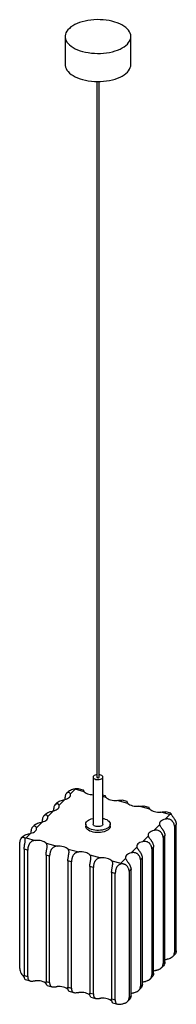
# Paper-space layout '_Trimétrica' of a CAD drawing. Header units: millimetres. Extents: x -531 to -340, y -1046 to 156.
import ezdxf

# ---------------------------------------------------------------- set-up
doc = ezdxf.new("R2010")
doc.units = ezdxf.units.MM

psp = doc.layouts.new('_Trimétrica')

# ---------------------------------------------------------------- linework, layer by layer
at = {"color": 7, "linetype": 'Continuous', "lineweight": 25}
for p, q in [((-475.8, 135.9), (-475.8, 101.6)), ((-395.8, 101.6), (-395.8, 135.9)), ((-437.3, 81), (-437.3, -768.4)), ((-434.3, -768.4), (-434.3, 81)), ((-441.8, -768.4), (-441.8, -825.9)), ((-429.8, -825.9), (-429.8, -768.4)), ((-476, -795.8), (-476, -793)), ((-471.8, -785.9), (-474.3, -788.3)), ((-463.7, -783.3), (-469.4, -789)), ((-452.6, -786.3), (-463.7, -783.3)), ((-453.7, -784.2), (-459.6, -782.6)), ((-427.1, -791.3), (-429.8, -790.6)), ((-485.6, -799.6), (-488.1, -802.1)), ((-476.3, -795.9), (-483.2, -802.8)), ((-399.3, -800.5), (-412.6, -796.9)), ((-400.4, -798.4), (-406.4, -796.8)), ((-372.6, -807.6), (-386, -804)), ((-373.8, -805.5), (-379.7, -803.9)), ((-499.4, -813.3), (-501.8, -815.8)), ((-490.1, -809.6), (-497, -816.5)), ((-489.8, -809.5), (-489.8, -806.7)), ((-348.2, -814.1), (-359.3, -811.1)), ((-354, -819.8), (-348.2, -814.1)), ((-347.1, -812.6), (-353.1, -811)), ((-513.2, -827), (-515.6, -829.5)), ((-503.9, -823.3), (-510.8, -830.2)), ((-503.6, -823.3), (-503.6, -820.4)), ((-450.8, -825.9), (-450.8, -828.4)), ((-420.8, -828.4), (-420.8, -825.9)), ((-367.7, -833.5), (-360.8, -826.7)), ((-340.5, -826.2), (-342.8, -828.5)), ((-342.8, -828.5), (-342.8, -982.8)), ((-340.5, -980.5), (-340.5, -826.2)), ((-526.9, -840.8), (-529.4, -843.2)), ((-517.7, -837.1), (-523.4, -842.8)), ((-517.4, -837), (-517.4, -834.1)), ((-381.5, -847.3), (-374.6, -840.4)), ((-354.3, -839.9), (-356.6, -842.2)), ((-354.3, -994.2), (-354.3, -839.9)), ((-531.1, -1002.1), (-531.1, -847.8)), ((-523.4, -842.8), (-512.3, -845.7)), ((-499, -849.3), (-485.7, -852.8)), ((-368.1, -853.6), (-370.3, -855.9)), ((-368.1, -1007.9), (-368.1, -853.6)), ((-356.6, -842.2), (-356.6, -996.5)), ((-521.3, -857.7), (-525.8, -856.5)), ((-525.8, -856.5), (-525.8, -1010.8)), ((-521.3, -1012), (-521.3, -857.7)), ((-494.7, -864.8), (-499.1, -863.6)), ((-499.1, -863.6), (-499.1, -1017.9)), ((-494.7, -1019.1), (-494.7, -864.8)), ((-472.3, -856.4), (-459, -859.9)), ((-445.7, -863.5), (-432.4, -867)), ((-395.3, -861), (-388.4, -854.1)), ((-370.3, -855.9), (-370.3, -1010.2)), ((-468.1, -871.9), (-472.5, -870.7)), ((-472.5, -870.7), (-472.5, -1025)), ((-468.1, -1026.2), (-468.1, -871.9)), ((-419.1, -870.6), (-408, -873.6)), ((-408, -873.6), (-402.2, -867.8)), ((-381.8, -867.3), (-384.1, -869.6)), ((-384.1, -869.6), (-384.1, -1023.9)), ((-381.8, -1021.6), (-381.8, -867.3)), ((-441.4, -879), (-445.9, -877.8)), ((-445.9, -877.8), (-445.9, -1032.1)), ((-441.4, -1033.3), (-441.4, -879)), ((-414.8, -886.1), (-419.2, -884.9)), ((-419.2, -884.9), (-419.2, -1039.2)), ((-414.8, -1040.4), (-414.8, -886.1)), ((-395.6, -881.1), (-397.9, -883.4)), ((-397.9, -883.4), (-397.9, -1037.6)), ((-395.6, -1035.4), (-395.6, -881.1)), ((-344.7, -987.6), (-342.2, -985.1)), ((-342.8, -982.8), (-340.5, -980.5)), ((-356.6, -996.5), (-354.3, -994.2)), ((-354, -991.2), (-354.3, -991.3)), ((-370.3, -1010.2), (-368.1, -1007.9)), ((-367.7, -1005), (-368.1, -1005)), ((-358.5, -1001.3), (-356, -998.8)), ((-525.8, -1010.8), (-521.3, -1012)), ((-524.5, -1015.7), (-518.6, -1017.3)), ((-499.1, -1017.9), (-494.7, -1019.1)), ((-384.1, -1023.9), (-381.8, -1021.6)), ((-381.5, -1018.7), (-381.8, -1018.8)), ((-372.3, -1015), (-369.8, -1012.5)), ((-497.9, -1022.8), (-492, -1024.4)), ((-472.5, -1025), (-468.1, -1026.2)), ((-471.2, -1029.9), (-465.3, -1031.5)), ((-445.9, -1032.1), (-441.4, -1033.3)), ((-395.3, -1032.4), (-395.6, -1032.5)), ((-386.1, -1028.7), (-383.6, -1026.3)), ((-444.6, -1037), (-438.7, -1038.6)), ((-419.2, -1039.2), (-414.8, -1040.4)), ((-418, -1044.1), (-412, -1045.7)), ((-399.8, -1042.5), (-397.4, -1040)), ((-397.9, -1037.6), (-395.6, -1035.4))]:
    psp.add_line(p, q, dxfattribs=at)
at = {"color": 8, "linetype": 'Continuous', "lineweight": 25}
psp.add_line((-425.9, -793.4), (-429.8, -792.3), dxfattribs=at)
at = {"color": 7, "linetype": 'Continuous', "lineweight": 25, "flags": 128}
for points in [[(-454.5, 117.7), (-451.1, 116.8), (-447.6, 116.2), (-443.9, 115.7), (-440.2, 115.4), (-436.5, 115.3), (-432.7, 115.3), (-429, 115.6), (-425.3, 116), (-421.8, 116.6), (-418.3, 117.3), (-415, 118.3), (-411.9, 119.3), (-409, 120.6), (-406.4, 121.9), (-404, 123.4), (-401.8, 125), (-400, 126.7), (-398.5, 128.5), (-397.3, 130.3), (-396.5, 132.2), (-396, 134.1), (-395.8, 136), (-396, 137.9), (-396.6, 139.9), (-397.5, 141.7), (-398.7, 143.6), (-400.3, 145.3), (-402.1, 147), (-404.3, 148.6), (-406.7, 150), (-409.4, 151.4), (-412.4, 152.6), (-415.5, 153.6), (-418.8, 154.5), (-422.3, 155.3), (-425.9, 155.8), (-429.5, 156.2), (-433.3, 156.4), (-437, 156.5), (-440.8, 156.3), (-444.5, 156), (-448.1, 155.5), (-451.6, 154.8), (-455, 154), (-458.2, 153), (-461.2, 151.8), (-464, 150.5), (-466.5, 149.1), (-468.8, 147.6), (-470.7, 145.9), (-472.4, 144.2), (-473.8, 142.4), (-474.8, 140.5), (-475.5, 138.6), (-475.8, 136.7), (-475.8, 134.8), (-475.4, 132.8), (-474.7, 131), (-473.6, 129.1), (-472.2, 127.3), (-470.5, 125.6), (-468.5, 124), (-466.1, 122.4), (-463.6, 121), (-460.7, 119.8), (-457.7, 118.6), (-454.5, 117.7)], [(-475.8, 101.6), (-475.8, 100.5), (-475.4, 98.6), (-474.7, 96.7), (-473.6, 94.8), (-472.2, 93), (-470.5, 91.3), (-468.5, 89.7), (-466.1, 88.2), (-463.6, 86.8), (-460.7, 85.5), (-457.7, 84.3), (-454.5, 83.4)], [(-454.5, 83.4), (-451.1, 82.5), (-447.6, 81.9), (-443.9, 81.4), (-440.2, 81.1), (-436.5, 81), (-432.7, 81), (-429, 81.3), (-425.3, 81.7), (-421.8, 82.3), (-418.3, 83.1), (-415, 84), (-411.9, 85.1), (-409, 86.3), (-406.4, 87.6), (-404, 89.1), (-401.8, 90.7), (-400, 92.4), (-398.5, 94.2), (-397.3, 96), (-396.5, 97.9), (-396, 99.8), (-395.8, 101.6)], [(-437.3, -765.4), (-438.1, -765.6), (-439.4, -766), (-440.5, -766.5), (-441.3, -767.2), (-441.7, -767.9), (-441.8, -768.7), (-441.5, -769.4), (-440.8, -770.1), (-439.8, -770.7), (-438.6, -771.2)], [(-438.6, -771.2), (-437.2, -771.4), (-435.7, -771.5), (-434.2, -771.4), (-432.8, -771.1), (-431.6, -770.7), (-430.7, -770), (-430.1, -769.3), (-429.8, -768.6), (-429.9, -767.8), (-430.4, -767.1), (-431.3, -766.4), (-432.4, -765.9), (-433.7, -765.5), (-434.3, -765.4)], [(-436.5, -769.1), (-436, -769.2), (-435.4, -769.2), (-434.9, -769), (-434.5, -768.8), (-434.3, -768.5), (-434.3, -768.4)], [(-476.3, -795.9), (-474.6, -795.4), (-473, -794.7), (-471.7, -793.9), (-470.6, -793.1), (-469.9, -792.1), (-469.4, -791.1), (-469.2, -790.1), (-469.4, -789)], [(-452.6, -786.3), (-451.6, -787.2), (-450.3, -788), (-448.8, -788.7), (-447.1, -789.2), (-445.2, -789.6), (-443.3, -789.8), (-441.8, -789.9)], [(-425.9, -793.4), (-424.9, -794.3), (-423.6, -795.1), (-422.1, -795.8), (-420.4, -796.3), (-418.6, -796.7), (-416.6, -796.9), (-414.6, -797), (-412.6, -796.9)], [(-490.1, -809.6), (-488.4, -809.1), (-486.8, -808.4), (-485.5, -807.7), (-484.4, -806.8), (-483.7, -805.8), (-483.2, -804.8), (-483, -803.8), (-483.2, -802.8)], [(-399.3, -800.5), (-398.3, -801.4), (-397, -802.2), (-395.5, -802.9), (-393.8, -803.4), (-391.9, -803.8), (-390, -804), (-388, -804.1), (-386, -804)], [(-503.9, -823.3), (-502.1, -822.8), (-500.6, -822.2), (-499.3, -821.4), (-498.2, -820.5), (-497.4, -819.6), (-497, -818.5), (-496.8, -817.5), (-497, -816.5)], [(-372.6, -807.6), (-371.6, -808.5), (-370.3, -809.3), (-368.8, -810), (-367.1, -810.5), (-365.3, -810.9), (-363.3, -811.1), (-361.3, -811.2), (-359.3, -811.1)], [(-429.8, -818.8), (-428.8, -819), (-426.9, -819.7), (-425.1, -820.4), (-423.7, -821.3), (-422.5, -822.4), (-421.6, -823.4), (-421, -824.6), (-420.8, -825.8), (-421, -827), (-421.5, -828.1), (-422.3, -829.2), (-423.4, -830.2), (-424.9, -831.2), (-426.6, -832), (-428.5, -832.6), (-430.6, -833.1), (-432.8, -833.4), (-435, -833.6), (-437.3, -833.6), (-439.6, -833.3), (-441.8, -833), (-443.8, -832.4), (-445.7, -831.7), (-447.3, -830.9), (-448.6, -829.9), (-449.7, -828.8), (-450.4, -827.7), (-450.8, -826.6), (-450.8, -825.4), (-450.5, -824.2), (-449.8, -823.1), (-448.8, -822), (-447.5, -821), (-445.9, -820.2), (-444.1, -819.4), (-442.1, -818.9), (-441.8, -818.8)], [(-420.8, -828.4), (-421, -829.5), (-421.5, -830.7), (-422.3, -831.8), (-423.4, -832.8), (-424.9, -833.7), (-426.6, -834.5), (-428.5, -835.2), (-430.6, -835.7), (-432.8, -836), (-435, -836.2), (-437.3, -836.1), (-439.6, -835.9), (-441.8, -835.5), (-443.8, -835), (-445.7, -834.3), (-447.3, -833.4), (-448.6, -832.5), (-449.7, -831.4), (-450.4, -830.3), (-450.8, -829.1), (-450.8, -828.4)], [(-429.8, -825.9), (-429.9, -826.4), (-430.3, -827.1), (-431.1, -827.8), (-432.2, -828.3), (-433.5, -828.7), (-435, -828.9), (-436.5, -828.9), (-437.9, -828.8), (-439.3, -828.4), (-440.4, -827.9), (-441.2, -827.2), (-441.7, -826.5), (-441.8, -825.9)], [(-354, -819.8), (-355.7, -820.3), (-357.2, -821), (-358.6, -821.8), (-359.6, -822.6), (-360.4, -823.6), (-360.9, -824.6), (-361, -825.6), (-360.8, -826.7)], [(-517.7, -837.1), (-515.9, -836.5), (-514.4, -835.9), (-513.1, -835.1), (-512, -834.2), (-511.2, -833.3), (-510.8, -832.3), (-510.6, -831.2), (-510.8, -830.2)], [(-367.7, -833.5), (-369.5, -834.1), (-371, -834.7), (-372.3, -835.5), (-373.4, -836.4), (-374.2, -837.3), (-374.7, -838.3), (-374.8, -839.4), (-374.6, -840.4)], [(-499, -849.3), (-500, -848.4), (-501.3, -847.6), (-502.8, -846.9), (-504.5, -846.4), (-506.4, -846), (-508.3, -845.7), (-510.3, -845.7), (-512.3, -845.7)], [(-472.3, -856.4), (-473.4, -855.5), (-474.6, -854.7), (-476.2, -854), (-477.9, -853.5), (-479.7, -853.1), (-481.7, -852.8), (-483.7, -852.8), (-485.7, -852.8)], [(-381.5, -847.3), (-383.3, -847.8), (-384.8, -848.4), (-386.1, -849.2), (-387.2, -850.1), (-388, -851), (-388.4, -852.1), (-388.6, -853.1), (-388.4, -854.1)], [(-445.7, -863.5), (-446.7, -862.6), (-448, -861.8), (-449.5, -861.1), (-451.2, -860.6), (-453.1, -860.2), (-455, -859.9), (-457, -859.9), (-459, -859.9)], [(-395.3, -861), (-397, -861.5), (-398.6, -862.2), (-399.9, -862.9), (-401, -863.8), (-401.8, -864.8), (-402.2, -865.8), (-402.4, -866.8), (-402.2, -867.8)], [(-419.1, -870.6), (-420.1, -869.7), (-421.3, -868.9), (-422.9, -868.2), (-424.6, -867.7), (-426.4, -867.3), (-428.4, -867), (-430.4, -867), (-432.4, -867)], [(-499, -1020.7), (-500, -1019.8), (-501.3, -1019), (-502.8, -1018.4), (-504.5, -1017.8), (-506.4, -1017.4), (-508.3, -1017.2), (-510.3, -1017.1), (-512.3, -1017.2)], [(-472.3, -1027.8), (-473.4, -1026.9), (-474.6, -1026.1), (-476.2, -1025.5), (-477.9, -1024.9), (-479.7, -1024.5), (-481.7, -1024.3), (-483.7, -1024.2), (-485.7, -1024.3)], [(-445.7, -1034.9), (-446.7, -1034), (-448, -1033.2), (-449.5, -1032.6), (-451.2, -1032), (-453.1, -1031.6), (-455, -1031.4), (-457, -1031.3), (-459, -1031.4)], [(-419.1, -1042), (-420.1, -1041.1), (-421.3, -1040.3), (-422.9, -1039.7), (-424.6, -1039.1), (-426.4, -1038.7), (-428.4, -1038.5), (-430.4, -1038.4), (-432.4, -1038.5)]]:
    psp.add_lwpolyline(points, dxfattribs=at)
at = {"color": 7, "linetype": 'Continuous', "lineweight": 25}
for centre, radius, start, end in [((-436.5, -768.2), 0.884, 192.9662, 266.0309), ((-474.3, -789.9), 12.5, 31.5831, 35.6929), ((-344.7, -835.4), 21.6, 95.1289, 99.3181), ((-519.8, -864.9), 22.4, 99.311, 103.4024), ((-422.5, -882.5), 17.1, 28.2758, 31.6122)]:
    psp.add_arc(centre, radius, start, end, dxfattribs=at)
for points, knots in [([(-469.4, -789), (-469.5, -788.7), (-469.7, -788.3), (-470.1, -787.9), (-470.2, -787.8), (-470.5, -787.6), (-470.7, -787.5), (-471.2, -787.2), (-471.5, -787.2), (-472.1, -787.2), (-472.3, -787.2), (-472.7, -787.3), (-472.9, -787.4), (-473.3, -787.6), (-473.5, -787.7), (-473.9, -788), (-474.1, -788.2), (-474.5, -788.5), (-474.6, -788.7), (-474.9, -789.1), (-475.1, -789.4), (-475.5, -790.1), (-475.7, -790.6), (-475.9, -791.5), (-475.9, -791.7), (-476, -792.3), (-476, -792.6), (-476, -793)], [0, 0, 0, 0, 0.125, 0.125, 0.1875, 0.1875, 0.25, 0.25, 0.375, 0.375, 0.4375, 0.4375, 0.5, 0.5, 0.5625, 0.5625, 0.625, 0.625, 0.6875, 0.6875, 0.75, 0.75, 0.875, 0.875, 0.9375, 0.9375, 1, 1, 1, 1]), ([(-471.8, -785.9), (-471.7, -785.8), (-471.2, -785.1), (-469.4, -784.2), (-466.8, -783.2), (-465, -782.8), (-464.2, -782.6)], [0, 0, 0, 0, 0.019701, 0.385599, 0.716976, 1, 1, 1, 1]), ([(-464.2, -782.6), (-463.6, -782.5), (-462.5, -782.4), (-461.1, -782.4), (-460.1, -782.4), (-459.7, -782.6), (-459.6, -782.7)], [0, 0, 0, 0, 0.330736, 0.624247, 0.929113, 1, 1, 1, 1]), ([(-453.7, -784.4), (-453.8, -784.4), (-453.8, -784.6), (-453.3, -785.4), (-452.8, -786.1), (-452.6, -786.3)], [0, 0, 0, 0, 0.256878, 0.750341, 1, 1, 1, 1]), ([(-452.7, -786.3), (-452.9, -785.7), (-453.3, -784.5), (-453.6, -784.3), (-453.7, -784.2)], [0, 0, 0, 0, 0.487945, 1, 1, 1, 1]), ([(-426.1, -793.4), (-426.3, -792.8), (-426.6, -791.6), (-426.9, -791.4), (-427.1, -791.3)], [0, 0, 0, 0, 0.487945, 1, 1, 1, 1]), ([(-427.1, -791.5), (-427.1, -791.5), (-427.2, -791.7), (-426.7, -792.5), (-426.1, -793.2), (-425.9, -793.4)], [0, 0, 0, 0, 0.256878, 0.750341, 1, 1, 1, 1]), ([(-483.2, -802.8), (-483.3, -802.4), (-483.5, -802.1), (-483.9, -801.6), (-484, -801.5), (-484.3, -801.3), (-484.4, -801.2), (-484.9, -801), (-485.3, -800.9), (-485.9, -800.9), (-486.1, -801), (-486.5, -801.1), (-486.7, -801.1), (-487.1, -801.3), (-487.3, -801.4), (-487.7, -801.7), (-487.9, -801.9), (-488.2, -802.2), (-488.4, -802.4), (-488.7, -802.9), (-488.9, -803.1), (-489.2, -803.8), (-489.4, -804.3), (-489.6, -805.2), (-489.7, -805.5), (-489.8, -806.1), (-489.8, -806.4), (-489.8, -806.7)], [0, 0, 0, 0, 0.125, 0.125, 0.1875, 0.1875, 0.25, 0.25, 0.375, 0.375, 0.4375, 0.4375, 0.5, 0.5, 0.5625, 0.5625, 0.625, 0.625, 0.6875, 0.6875, 0.75, 0.75, 0.875, 0.875, 0.9375, 0.9375, 1, 1, 1, 1]), ([(-485.6, -799.6), (-485.5, -799.6), (-485, -798.8), (-483.2, -797.9), (-480.4, -796.9), (-478.1, -796.3), (-476.7, -796), (-476.3, -795.9)], [0, 0, 0, 0, 0.016425, 0.321491, 0.597775, 0.864869, 1, 1, 1, 1]), ([(-412.6, -796.9), (-411.5, -796.8), (-409.4, -796.6), (-407.3, -796.5), (-406.5, -796.8), (-406.4, -796.9)], [0, 0, 0, 0, 0.4478075, 0.8982433, 1, 1, 1, 1]), ([(-400.4, -798.6), (-400.5, -798.6), (-400.5, -798.8), (-400, -799.6), (-399.5, -800.3), (-399.3, -800.5)], [0, 0, 0, 0, 0.256878, 0.750341, 1, 1, 1, 1]), ([(-399.4, -800.5), (-399.6, -799.9), (-400, -798.7), (-400.3, -798.5), (-400.4, -798.4)], [0, 0, 0, 0, 0.487945, 1, 1, 1, 1]), ([(-386, -804), (-384.9, -803.9), (-382.8, -803.7), (-380.6, -803.6), (-379.9, -803.9), (-379.7, -804)], [0, 0, 0, 0, 0.447808, 0.898243, 1, 1, 1, 1]), ([(-372.8, -807.6), (-373, -807), (-373.3, -805.8), (-373.6, -805.6), (-373.8, -805.5)], [0, 0, 0, 0, 0.487945, 1, 1, 1, 1]), ([(-497, -816.5), (-497.1, -816.1), (-497.3, -815.8), (-497.6, -815.4), (-497.8, -815.2), (-498.1, -815), (-498.2, -814.9), (-498.7, -814.7), (-499.1, -814.6), (-499.7, -814.6), (-499.9, -814.7), (-500.3, -814.8), (-500.5, -814.9), (-500.9, -815.1), (-501.1, -815.2), (-501.5, -815.5), (-501.7, -815.6), (-502, -816), (-502.2, -816.2), (-502.5, -816.6), (-502.6, -816.8), (-503, -817.5), (-503.2, -818.1), (-503.4, -818.9), (-503.5, -819.2), (-503.6, -819.8), (-503.6, -820.1), (-503.6, -820.4)], [0, 0, 0, 0, 0.125, 0.125, 0.1875, 0.1875, 0.25, 0.25, 0.375, 0.375, 0.4375, 0.4375, 0.5, 0.5, 0.5625, 0.5625, 0.625, 0.625, 0.6875, 0.6875, 0.75, 0.75, 0.875, 0.875, 0.9375, 0.9375, 1, 1, 1, 1]), ([(-499.3, -813.3), (-499.3, -813.3), (-498.8, -812.5), (-497, -811.6), (-494.2, -810.6), (-491.8, -810), (-490.5, -809.7), (-490.1, -809.6)], [0, 0, 0, 0, 0.0164252, 0.3214911, 0.5977755, 0.864869, 1, 1, 1, 1]), ([(-373.8, -805.7), (-373.8, -805.7), (-373.9, -805.9), (-373.4, -806.7), (-372.8, -807.4), (-372.6, -807.6)], [0, 0, 0, 0, 0.2568776, 0.7503413, 1, 1, 1, 1]), ([(-359.3, -811.1), (-358.3, -811), (-356.1, -810.8), (-354, -810.7), (-353.2, -811), (-353.1, -811.1)], [0, 0, 0, 0, 0.447808, 0.898243, 1, 1, 1, 1]), ([(-347.2, -812.8), (-347.2, -812.8), (-347.2, -813), (-346.9, -813.5), (-346.6, -813.9)], [0, 0, 0, 0, 0.37076, 1, 1, 1, 1]), ([(-346.2, -814.7), (-346.3, -814.1), (-346.7, -812.9), (-347, -812.7), (-347.1, -812.6)], [0, 0, 0, 0, 0.473946, 1, 1, 1, 1]), ([(-346.6, -813.9), (-346.5, -814.3), (-346.2, -814.6), (-345.6, -815.5), (-345.3, -815.9), (-344.8, -816.6), (-344.7, -816.8), (-344.3, -817.3), (-344.1, -817.5), (-343.6, -818.3), (-343.2, -818.8), (-342.7, -819.6), (-342.5, -819.9), (-342.2, -820.5), (-342, -820.8), (-341.7, -821.3), (-341.6, -821.6), (-341.3, -822.2), (-341.2, -822.5), (-340.9, -823.3), (-340.8, -823.9), (-340.6, -824.8), (-340.5, -825), (-340.5, -825.6), (-340.5, -825.9), (-340.5, -826.2)], [0, 0, 0, 0, 0.125, 0.125, 0.25, 0.25, 0.3125, 0.3125, 0.375, 0.375, 0.5, 0.5, 0.5625, 0.5625, 0.625, 0.625, 0.6875, 0.6875, 0.75, 0.75, 0.875, 0.875, 0.9375, 0.9375, 1, 1, 1, 1]), ([(-510.8, -830.2), (-510.9, -829.8), (-511.1, -829.5), (-511.4, -829.1), (-511.6, -829), (-511.9, -828.7), (-512, -828.6), (-512.5, -828.4), (-512.9, -828.3), (-513.5, -828.4), (-513.7, -828.4), (-514.1, -828.5), (-514.3, -828.6), (-514.7, -828.8), (-514.9, -828.9), (-515.3, -829.2), (-515.5, -829.3), (-515.8, -829.7), (-516, -829.9), (-516.3, -830.3), (-516.4, -830.5), (-516.8, -831.3), (-517, -831.8), (-517.2, -832.6), (-517.3, -832.9), (-517.3, -833.5), (-517.4, -833.8), (-517.4, -834.1)], [0, 0, 0, 0, 0.125, 0.125, 0.1875, 0.1875, 0.25, 0.25, 0.375, 0.375, 0.4375, 0.4375, 0.5, 0.5, 0.5625, 0.5625, 0.625, 0.625, 0.6875, 0.6875, 0.75, 0.75, 0.875, 0.875, 0.9375, 0.9375, 1, 1, 1, 1]), ([(-513.1, -827.1), (-513.1, -827), (-512.6, -826.3), (-510.8, -825.3), (-508, -824.3), (-505.6, -823.8), (-504.3, -823.5), (-503.9, -823.3)], [0, 0, 0, 0, 0.016425, 0.321491, 0.597775, 0.864869, 1, 1, 1, 1]), ([(-360.8, -826.7), (-360.7, -827), (-360.5, -827.4), (-360.2, -828), (-360.1, -828.2), (-359.8, -828.7), (-359.6, -828.9), (-359.1, -829.6), (-358.7, -830.1), (-358.1, -830.9), (-357.9, -831.2), (-357.5, -831.8), (-357.3, -832.1), (-356.9, -832.6), (-356.7, -832.9), (-356.3, -833.6), (-356.2, -833.9), (-355.8, -834.5), (-355.6, -834.8), (-355.3, -835.4), (-355.2, -835.8), (-354.8, -836.7), (-354.6, -837.4), (-354.4, -838.3), (-354.4, -838.6), (-354.3, -839.3), (-354.3, -839.6), (-354.3, -839.9)], [0, 0, 0, 0, 0.125, 0.125, 0.1875, 0.1875, 0.25, 0.25, 0.375, 0.375, 0.4375, 0.4375, 0.5, 0.5, 0.5625, 0.5625, 0.625, 0.625, 0.6875, 0.6875, 0.75, 0.75, 0.875, 0.875, 0.9375, 0.9375, 1, 1, 1, 1]), ([(-342.8, -828.5), (-342.8, -827.8), (-342.8, -827.2), (-343, -826.3), (-343.1, -825.9), (-343.3, -825.3), (-343.5, -825), (-343.9, -824.1), (-344.2, -823.5), (-344.8, -822.6), (-345.1, -822.4), (-345.5, -821.8), (-345.8, -821.6), (-346.3, -821.2), (-346.6, -821), (-347.2, -820.6), (-347.5, -820.4), (-348.5, -820), (-349.2, -819.8), (-350.6, -819.5), (-351.2, -819.5), (-352.3, -819.5), (-352.6, -819.6), (-353.3, -819.7), (-353.6, -819.7), (-354, -819.8)], [0, 0, 0, 0, 0.125, 0.125, 0.1875, 0.1875, 0.25, 0.25, 0.375, 0.375, 0.4375, 0.4375, 0.5, 0.5, 0.5625, 0.5625, 0.625, 0.625, 0.75, 0.75, 0.875, 0.875, 0.9375, 0.9375, 1, 1, 1, 1]), ([(-526.9, -840.8), (-526.9, -840.7), (-526.4, -840), (-524.6, -839.1), (-521.8, -838), (-519.4, -837.5), (-518.1, -837.2), (-517.7, -837.1)], [0, 0, 0, 0, 0.016425, 0.321491, 0.597775, 0.864869, 1, 1, 1, 1]), ([(-374.6, -840.4), (-374.5, -840.8), (-374.3, -841.1), (-374, -841.8), (-373.9, -842), (-373.6, -842.4), (-373.4, -842.6), (-372.9, -843.3), (-372.5, -843.8), (-371.9, -844.7), (-371.7, -844.9), (-371.3, -845.5), (-371.1, -845.8), (-370.7, -846.4), (-370.5, -846.7), (-370.1, -847.3), (-369.9, -847.6), (-369.6, -848.2), (-369.4, -848.5), (-369.1, -849.2), (-369, -849.5), (-368.6, -850.4), (-368.4, -851.1), (-368.2, -852), (-368.1, -852.4), (-368.1, -853), (-368.1, -853.3), (-368.1, -853.6)], [0, 0, 0, 0, 0.125, 0.125, 0.1875, 0.1875, 0.25, 0.25, 0.375, 0.375, 0.4375, 0.4375, 0.5, 0.5, 0.5625, 0.5625, 0.625, 0.625, 0.6875, 0.6875, 0.75, 0.75, 0.875, 0.875, 0.9375, 0.9375, 1, 1, 1, 1]), ([(-356.6, -842.2), (-356.6, -841.6), (-356.6, -840.9), (-356.8, -840), (-356.9, -839.7), (-357.1, -839), (-357.3, -838.7), (-357.7, -837.8), (-358, -837.2), (-358.6, -836.3), (-358.9, -836.1), (-359.3, -835.6), (-359.6, -835.3), (-360.1, -834.9), (-360.4, -834.7), (-361, -834.3), (-361.3, -834.1), (-362.3, -833.7), (-362.9, -833.5), (-364.3, -833.2), (-365, -833.2), (-366.1, -833.2), (-366.4, -833.3), (-367.1, -833.4), (-367.4, -833.5), (-367.7, -833.5)], [0, 0, 0, 0, 0.125, 0.125, 0.1875, 0.1875, 0.25, 0.25, 0.375, 0.375, 0.4375, 0.4375, 0.5, 0.5, 0.5625, 0.5625, 0.625, 0.625, 0.75, 0.75, 0.875, 0.875, 0.9375, 0.9375, 1, 1, 1, 1]), ([(-525, -843.1), (-525.2, -842.8), (-525.4, -842.6), (-526, -842.3), (-526.3, -842.1), (-526.8, -842.1), (-527, -842.1), (-527.3, -842.1), (-527.5, -842.1), (-528.1, -842.3), (-528.4, -842.4), (-528.9, -842.8), (-529.1, -842.9), (-529.4, -843.2), (-529.6, -843.4), (-529.9, -843.8), (-530, -844), (-530.3, -844.4), (-530.4, -844.6), (-530.7, -845.2), (-530.9, -845.7), (-531, -846.5), (-531.1, -846.8), (-531.1, -847.3), (-531.1, -847.6), (-531.1, -847.8)], [0, 0, 0, 0, 0.125, 0.125, 0.25, 0.25, 0.3125, 0.3125, 0.375, 0.375, 0.5, 0.5, 0.5625, 0.5625, 0.625, 0.625, 0.6875, 0.6875, 0.75, 0.75, 0.875, 0.875, 0.9375, 0.9375, 1, 1, 1, 1]), ([(-525.8, -856.5), (-525.8, -856), (-525.8, -855.4), (-525.7, -854.5), (-525.6, -854.2), (-525.6, -853.6), (-525.5, -853.3), (-525.4, -852.3), (-525.3, -851.7), (-525, -850.4), (-524.9, -849.8), (-524.7, -848.6), (-524.6, -848), (-524.5, -847.1), (-524.4, -846.8), (-524.4, -846.3), (-524.4, -846), (-524.4, -845.5), (-524.4, -845.2), (-524.5, -844.8), (-524.5, -844.5), (-524.6, -843.9), (-524.8, -843.5), (-525, -843.1)], [0, 0, 0, 0, 0.125, 0.125, 0.1875, 0.1875, 0.25, 0.25, 0.375, 0.375, 0.5, 0.5, 0.625, 0.625, 0.6875, 0.6875, 0.75, 0.75, 0.8125, 0.8125, 0.875, 0.875, 1, 1, 1, 1]), ([(-512.3, -845.7), (-513, -845.8), (-513.7, -845.9), (-514.7, -846.2), (-515.1, -846.3), (-515.7, -846.6), (-516, -846.7), (-516.9, -847.2), (-517.5, -847.6), (-518.2, -848.4), (-518.5, -848.6), (-518.9, -849.2), (-519.1, -849.4), (-519.5, -850), (-519.7, -850.3), (-520, -851), (-520.1, -851.3), (-520.4, -852), (-520.5, -852.3), (-520.7, -853), (-520.8, -853.4), (-521.1, -854.4), (-521.2, -855.1), (-521.3, -856.1), (-521.3, -856.4), (-521.3, -857.1), (-521.3, -857.4), (-521.3, -857.7)], [0, 0, 0, 0, 0.125, 0.125, 0.1875, 0.1875, 0.25, 0.25, 0.375, 0.375, 0.4375, 0.4375, 0.5, 0.5, 0.5625, 0.5625, 0.625, 0.625, 0.6875, 0.6875, 0.75, 0.75, 0.875, 0.875, 0.9375, 0.9375, 1, 1, 1, 1]), ([(-499.1, -863.6), (-499.1, -863), (-499.1, -862.4), (-499, -861.4), (-499, -861), (-498.9, -860.3), (-498.8, -860), (-498.6, -858.9), (-498.5, -858.2), (-498.3, -857.2), (-498.2, -856.8), (-498.1, -856.1), (-498, -855.8), (-497.9, -855.1), (-497.9, -854.8), (-497.8, -854.1), (-497.8, -853.8), (-497.7, -852.9), (-497.7, -852.4), (-497.9, -851.3), (-498, -850.8), (-498.3, -850.2), (-498.4, -850), (-498.7, -849.6), (-498.8, -849.5), (-499, -849.3)], [0, 0, 0, 0, 0.125, 0.125, 0.1875, 0.1875, 0.25, 0.25, 0.375, 0.375, 0.4375, 0.4375, 0.5, 0.5, 0.5625, 0.5625, 0.625, 0.625, 0.75, 0.75, 0.875, 0.875, 0.9375, 0.9375, 1, 1, 1, 1]), ([(-485.7, -852.8), (-486.4, -852.9), (-487.1, -853), (-488.1, -853.3), (-488.4, -853.4), (-489.1, -853.7), (-489.4, -853.8), (-490.3, -854.3), (-490.8, -854.7), (-491.6, -855.5), (-491.8, -855.7), (-492.3, -856.3), (-492.5, -856.5), (-492.9, -857.1), (-493, -857.4), (-493.4, -858.1), (-493.5, -858.4), (-493.8, -859.1), (-493.9, -859.4), (-494.1, -860.1), (-494.2, -860.5), (-494.4, -861.5), (-494.5, -862.2), (-494.6, -863.2), (-494.7, -863.5), (-494.7, -864.2), (-494.7, -864.5), (-494.7, -864.8)], [0, 0, 0, 0, 0.125, 0.125, 0.1875, 0.1875, 0.25, 0.25, 0.375, 0.375, 0.4375, 0.4375, 0.5, 0.5, 0.5625, 0.5625, 0.625, 0.625, 0.6875, 0.6875, 0.75, 0.75, 0.875, 0.875, 0.9375, 0.9375, 1, 1, 1, 1]), ([(-370.3, -855.9), (-370.3, -855.3), (-370.4, -854.7), (-370.6, -853.7), (-370.7, -853.4), (-370.9, -852.8), (-371, -852.4), (-371.5, -851.5), (-371.8, -850.9), (-372.4, -850.1), (-372.6, -849.8), (-373.1, -849.3), (-373.4, -849.1), (-373.9, -848.6), (-374.2, -848.4), (-374.8, -848), (-375.1, -847.8), (-376.1, -847.4), (-376.7, -847.2), (-378.1, -846.9), (-378.8, -846.9), (-379.9, -847), (-380.2, -847), (-380.9, -847.1), (-381.2, -847.2), (-381.5, -847.3)], [0, 0, 0, 0, 0.125, 0.125, 0.1875, 0.1875, 0.25, 0.25, 0.375, 0.375, 0.4375, 0.4375, 0.5, 0.5, 0.5625, 0.5625, 0.625, 0.625, 0.75, 0.75, 0.875, 0.875, 0.9375, 0.9375, 1, 1, 1, 1]), ([(-472.5, -870.7), (-472.5, -870.1), (-472.5, -869.5), (-472.4, -868.5), (-472.3, -868.1), (-472.2, -867.4), (-472.2, -867.1), (-472, -866), (-471.9, -865.3), (-471.7, -864.3), (-471.6, -863.9), (-471.5, -863.2), (-471.4, -862.9), (-471.3, -862.2), (-471.2, -861.9), (-471.2, -861.2), (-471.1, -860.9), (-471.1, -860), (-471.1, -859.5), (-471.2, -858.4), (-471.4, -857.9), (-471.7, -857.3), (-471.8, -857.1), (-472, -856.7), (-472.2, -856.6), (-472.3, -856.4)], [0, 0, 0, 0, 0.125, 0.125, 0.1875, 0.1875, 0.25, 0.25, 0.375, 0.375, 0.4375, 0.4375, 0.5, 0.5, 0.5625, 0.5625, 0.625, 0.625, 0.75, 0.75, 0.875, 0.875, 0.9375, 0.9375, 1, 1, 1, 1]), ([(-459, -859.9), (-459.7, -860), (-460.4, -860.1), (-461.4, -860.4), (-461.8, -860.5), (-462.4, -860.8), (-462.7, -860.9), (-463.6, -861.4), (-464.2, -861.8), (-464.9, -862.6), (-465.2, -862.8), (-465.6, -863.4), (-465.8, -863.6), (-466.2, -864.2), (-466.4, -864.6), (-466.7, -865.2), (-466.9, -865.5), (-467.1, -866.2), (-467.2, -866.5), (-467.4, -867.2), (-467.5, -867.6), (-467.8, -868.6), (-467.9, -869.3), (-468, -870.3), (-468, -870.6), (-468, -871.3), (-468.1, -871.6), (-468.1, -871.9)], [0, 0, 0, 0, 0.125, 0.125, 0.1875, 0.1875, 0.25, 0.25, 0.375, 0.375, 0.4375, 0.4375, 0.5, 0.5, 0.5625, 0.5625, 0.625, 0.625, 0.6875, 0.6875, 0.75, 0.75, 0.875, 0.875, 0.9375, 0.9375, 1, 1, 1, 1]), ([(-445.9, -877.8), (-445.9, -877.2), (-445.8, -876.6), (-445.7, -875.6), (-445.7, -875.2), (-445.6, -874.5), (-445.5, -874.2), (-445.3, -873.1), (-445.2, -872.4), (-445, -871.4), (-444.9, -871), (-444.8, -870.3), (-444.8, -870), (-444.6, -869.3), (-444.6, -869), (-444.5, -868.3), (-444.5, -868), (-444.4, -867.1), (-444.5, -866.6), (-444.6, -865.5), (-444.7, -865), (-445, -864.4), (-445.1, -864.2), (-445.4, -863.8), (-445.5, -863.7), (-445.7, -863.5)], [0, 0, 0, 0, 0.125, 0.125, 0.1875, 0.1875, 0.25, 0.25, 0.375, 0.375, 0.4375, 0.4375, 0.5, 0.5, 0.5625, 0.5625, 0.625, 0.625, 0.75, 0.75, 0.875, 0.875, 0.9375, 0.9375, 1, 1, 1, 1]), ([(-384.1, -869.6), (-384.1, -869), (-384.2, -868.4), (-384.4, -867.4), (-384.5, -867.1), (-384.7, -866.5), (-384.8, -866.2), (-385.2, -865.2), (-385.6, -864.6), (-386.2, -863.8), (-386.4, -863.5), (-386.9, -863), (-387.2, -862.8), (-387.7, -862.3), (-388, -862.1), (-388.6, -861.7), (-388.9, -861.6), (-389.9, -861.1), (-390.5, -860.9), (-391.9, -860.7), (-392.6, -860.6), (-393.6, -860.7), (-394, -860.7), (-394.7, -860.8), (-395, -860.9), (-395.3, -861)], [0, 0, 0, 0, 0.125, 0.125, 0.1875, 0.1875, 0.25, 0.25, 0.375, 0.375, 0.4375, 0.4375, 0.5, 0.5, 0.5625, 0.5625, 0.625, 0.625, 0.75, 0.75, 0.875, 0.875, 0.9375, 0.9375, 1, 1, 1, 1]), ([(-388.4, -854.1), (-388.3, -854.5), (-388.1, -854.9), (-387.8, -855.5), (-387.6, -855.7), (-387.3, -856.1), (-387.2, -856.4), (-386.7, -857.1), (-386.3, -857.6), (-385.7, -858.4), (-385.5, -858.7), (-385.1, -859.2), (-384.9, -859.5), (-384.5, -860.1), (-384.3, -860.4), (-383.9, -861), (-383.7, -861.3), (-383.4, -861.9), (-383.2, -862.2), (-382.9, -862.9), (-382.8, -863.2), (-382.4, -864.2), (-382.2, -864.8), (-382, -865.8), (-381.9, -866.1), (-381.9, -866.7), (-381.8, -867), (-381.8, -867.3)], [0, 0, 0, 0, 0.125, 0.125, 0.1875, 0.1875, 0.25, 0.25, 0.375, 0.375, 0.4375, 0.4375, 0.5, 0.5, 0.5625, 0.5625, 0.625, 0.625, 0.6875, 0.6875, 0.75, 0.75, 0.875, 0.875, 0.9375, 0.9375, 1, 1, 1, 1]), ([(-432.4, -867), (-433.1, -867.1), (-433.8, -867.2), (-434.8, -867.5), (-435.1, -867.6), (-435.8, -867.9), (-436.1, -868), (-437, -868.5), (-437.5, -868.9), (-438.3, -869.7), (-438.5, -869.9), (-439, -870.5), (-439.2, -870.7), (-439.6, -871.3), (-439.7, -871.7), (-440.1, -872.3), (-440.2, -872.6), (-440.5, -873.3), (-440.6, -873.6), (-440.8, -874.3), (-440.9, -874.7), (-441.1, -875.7), (-441.2, -876.4), (-441.3, -877.4), (-441.4, -877.7), (-441.4, -878.4), (-441.4, -878.7), (-441.4, -879)], [0, 0, 0, 0, 0.125, 0.125, 0.1875, 0.1875, 0.25, 0.25, 0.375, 0.375, 0.4375, 0.4375, 0.5, 0.5, 0.5625, 0.5625, 0.625, 0.625, 0.6875, 0.6875, 0.75, 0.75, 0.875, 0.875, 0.9375, 0.9375, 1, 1, 1, 1]), ([(-419.2, -884.9), (-419.2, -884.3), (-419.2, -883.7), (-419.1, -882.7), (-419, -882.3), (-418.9, -881.6), (-418.9, -881.3), (-418.7, -880.2), (-418.6, -879.5), (-418.4, -878.5), (-418.3, -878.1), (-418.2, -877.4), (-418.1, -877.1), (-418, -876.4), (-418, -876.1), (-417.9, -875.4), (-417.8, -875.1), (-417.8, -874.2), (-417.8, -873.7), (-418, -872.6), (-418.1, -872.1), (-418.4, -871.5), (-418.5, -871.3), (-418.8, -870.9), (-418.9, -870.8), (-419.1, -870.6)], [0, 0, 0, 0, 0.125, 0.125, 0.1875, 0.1875, 0.25, 0.25, 0.375, 0.375, 0.4375, 0.4375, 0.5, 0.5, 0.5625, 0.5625, 0.625, 0.625, 0.75, 0.75, 0.875, 0.875, 0.9375, 0.9375, 1, 1, 1, 1]), ([(-407.5, -874.4), (-408.1, -874.6), (-408.7, -874.8), (-409.8, -875.3), (-410.3, -875.6), (-411, -876.2), (-411.3, -876.4), (-411.7, -876.8), (-411.9, -877.1), (-412.5, -877.8), (-412.9, -878.3), (-413.3, -879.2), (-413.5, -879.5), (-413.7, -880.1), (-413.8, -880.4), (-414, -881), (-414.1, -881.3), (-414.3, -881.9), (-414.3, -882.2), (-414.5, -883.2), (-414.6, -883.8), (-414.7, -884.7), (-414.7, -885), (-414.8, -885.5), (-414.8, -885.8), (-414.8, -886.1)], [0, 0, 0, 0, 0.125, 0.125, 0.25, 0.25, 0.3125, 0.3125, 0.375, 0.375, 0.5, 0.5, 0.5625, 0.5625, 0.625, 0.625, 0.6875, 0.6875, 0.75, 0.75, 0.875, 0.875, 0.9375, 0.9375, 1, 1, 1, 1]), ([(-397.9, -883.4), (-397.9, -882.8), (-398, -882.2), (-398.1, -881.4), (-398.2, -881.1), (-398.4, -880.5), (-398.5, -880.2), (-398.8, -879.4), (-399.1, -878.8), (-399.8, -877.8), (-400.1, -877.3), (-401, -876.4), (-401.5, -876), (-402.3, -875.5), (-402.6, -875.3), (-403.2, -875.1), (-403.5, -874.9), (-404, -874.7), (-404.4, -874.7), (-405, -874.5), (-405.3, -874.5), (-406.2, -874.4), (-406.8, -874.4), (-407.5, -874.4)], [0, 0, 0, 0, 0.125, 0.125, 0.1875, 0.1875, 0.25, 0.25, 0.375, 0.375, 0.5, 0.5, 0.625, 0.625, 0.6875, 0.6875, 0.75, 0.75, 0.8125, 0.8125, 0.875, 0.875, 1, 1, 1, 1]), ([(-402.2, -867.8), (-402.1, -868.2), (-401.9, -868.6), (-401.6, -869.2), (-401.4, -869.4), (-401.1, -869.9), (-401, -870.1), (-400.5, -870.8), (-400.1, -871.3), (-399.5, -872.1), (-399.3, -872.4), (-398.9, -872.9), (-398.7, -873.2), (-398.3, -873.8), (-398.1, -874.1), (-397.7, -874.7), (-397.5, -875), (-397.2, -875.7), (-397, -876), (-396.7, -876.6), (-396.6, -876.9), (-396.2, -877.9), (-396, -878.5), (-395.8, -879.5), (-395.7, -879.8), (-395.6, -880.4), (-395.6, -880.8), (-395.6, -881.1)], [0, 0, 0, 0, 0.125, 0.125, 0.1875, 0.1875, 0.25, 0.25, 0.375, 0.375, 0.4375, 0.4375, 0.5, 0.5, 0.5625, 0.5625, 0.625, 0.625, 0.6875, 0.6875, 0.75, 0.75, 0.875, 0.875, 0.9375, 0.9375, 1, 1, 1, 1]), ([(-354, -991.2), (-353.3, -991.1), (-352.6, -990.9), (-351.6, -990.7), (-351.3, -990.6), (-350.6, -990.4), (-350.2, -990.3), (-349.2, -990), (-348.5, -989.8), (-347.6, -989.4), (-347.2, -989.3), (-346.6, -989), (-346.4, -988.8), (-345.8, -988.5), (-345.6, -988.3), (-345.1, -987.9), (-344.9, -987.7), (-344.4, -987.3), (-344.2, -987.1), (-343.9, -986.6), (-343.7, -986.4), (-343.3, -985.6), (-343.1, -985.1), (-342.9, -984.3), (-342.9, -984), (-342.8, -983.4), (-342.8, -983.1), (-342.8, -982.8)], [0, 0, 0, 0, 0.125, 0.125, 0.1875, 0.1875, 0.25, 0.25, 0.375, 0.375, 0.4375, 0.4375, 0.5, 0.5, 0.5625, 0.5625, 0.625, 0.625, 0.6875, 0.6875, 0.75, 0.75, 0.875, 0.875, 0.9375, 0.9375, 1, 1, 1, 1]), ([(-340.5, -980.5), (-340.6, -981.4), (-340.7, -983.3), (-341.8, -984.5), (-342.2, -985.1)], [0, 0, 0, 0, 0.513275, 1, 1, 1, 1]), ([(-367.7, -1005), (-367.1, -1004.8), (-366.4, -1004.6), (-365.4, -1004.4), (-365, -1004.3), (-364.4, -1004.1), (-364, -1004), (-363, -1003.7), (-362.3, -1003.5), (-361.3, -1003.1), (-361, -1003), (-360.4, -1002.7), (-360.1, -1002.5), (-359.6, -1002.2), (-359.3, -1002), (-358.9, -1001.6), (-358.6, -1001.4), (-358.2, -1001), (-358, -1000.8), (-357.7, -1000.3), (-357.5, -1000.1), (-357.1, -999.4), (-356.9, -998.8), (-356.7, -998), (-356.6, -997.7), (-356.6, -997.1), (-356.6, -996.8), (-356.6, -996.5)], [0, 0, 0, 0, 0.125, 0.125, 0.1875, 0.1875, 0.25, 0.25, 0.375, 0.375, 0.4375, 0.4375, 0.5, 0.5, 0.5625, 0.5625, 0.625, 0.625, 0.6875, 0.6875, 0.75, 0.75, 0.875, 0.875, 0.9375, 0.9375, 1, 1, 1, 1]), ([(-354.3, -994.2), (-354.4, -995.1), (-354.5, -997), (-355.5, -998.2), (-356, -998.8)], [0, 0, 0, 0, 0.513275, 1, 1, 1, 1]), ([(-531.1, -1002.1), (-531, -1003.1), (-530.9, -1005.1), (-529.4, -1008.1), (-527.6, -1010.7), (-526.1, -1012.6), (-525.6, -1013.4), (-525.4, -1013.7)], [0, 0, 0, 0, 0.234796, 0.469754, 0.698337, 0.905354, 1, 1, 1, 1]), ([(-368.1, -1007.9), (-368.1, -1008.9), (-368.3, -1010.7), (-369.3, -1011.9), (-369.8, -1012.5)], [0, 0, 0, 0, 0.513275, 1, 1, 1, 1]), ([(-524.5, -1015.7), (-524.6, -1015.6), (-524.8, -1015.5), (-525.4, -1014.1), (-525.8, -1012.4), (-525.8, -1011.2), (-525.8, -1010.8)], [0, 0, 0, 0, 0.254337, 0.549349, 0.872274, 1, 1, 1, 1]), ([(-521.3, -1012), (-521.3, -1012.6), (-521.3, -1013.2), (-521.2, -1014), (-521.2, -1014.2), (-521, -1014.7), (-521, -1015), (-520.7, -1015.6), (-520.5, -1016), (-520.1, -1016.4), (-520, -1016.6), (-519.7, -1016.8), (-519.5, -1016.9), (-519.1, -1017.1), (-518.9, -1017.2), (-518.5, -1017.3), (-518.2, -1017.4), (-517.5, -1017.5), (-516.9, -1017.5), (-515.7, -1017.5), (-515.1, -1017.4), (-514.1, -1017.3), (-513.7, -1017.3), (-513, -1017.2), (-512.7, -1017.2), (-512.3, -1017.2)], [0, 0, 0, 0, 0.125, 0.125, 0.1875, 0.1875, 0.25, 0.25, 0.375, 0.375, 0.4375, 0.4375, 0.5, 0.5, 0.5625, 0.5625, 0.625, 0.625, 0.75, 0.75, 0.875, 0.875, 0.9375, 0.9375, 1, 1, 1, 1]), ([(-497.9, -1022.7), (-497.9, -1022.7), (-498.1, -1022.6), (-498.7, -1021.4), (-499.1, -1019.7), (-499.1, -1018.4), (-499.1, -1017.9)], [0, 0, 0, 0, 0.221427, 0.513908, 0.833281, 1, 1, 1, 1]), ([(-494.7, -1019.1), (-494.7, -1019.7), (-494.7, -1020.3), (-494.6, -1021.1), (-494.5, -1021.3), (-494.4, -1021.8), (-494.3, -1022.1), (-494.1, -1022.7), (-493.9, -1023.1), (-493.5, -1023.5), (-493.4, -1023.7), (-493, -1023.9), (-492.9, -1024), (-492.5, -1024.2), (-492.3, -1024.3), (-491.8, -1024.4), (-491.6, -1024.5), (-490.9, -1024.6), (-490.3, -1024.6), (-489.1, -1024.6), (-488.4, -1024.5), (-487.4, -1024.4), (-487.1, -1024.4), (-486.4, -1024.3), (-486, -1024.3), (-485.7, -1024.3)], [0, 0, 0, 0, 0.125, 0.125, 0.1875, 0.1875, 0.25, 0.25, 0.375, 0.375, 0.4375, 0.4375, 0.5, 0.5, 0.5625, 0.5625, 0.625, 0.625, 0.75, 0.75, 0.875, 0.875, 0.9375, 0.9375, 1, 1, 1, 1]), ([(-381.8, -1021.6), (-381.9, -1022.6), (-382.1, -1024.4), (-383.1, -1025.7), (-383.6, -1026.3)], [0, 0, 0, 0, 0.513275, 1, 1, 1, 1]), ([(-381.5, -1018.7), (-380.9, -1018.5), (-380.2, -1018.4), (-379.2, -1018.1), (-378.8, -1018), (-378.1, -1017.9), (-377.8, -1017.8), (-376.8, -1017.5), (-376.1, -1017.2), (-375.1, -1016.9), (-374.8, -1016.7), (-374.2, -1016.4), (-373.9, -1016.3), (-373.4, -1015.9), (-373.1, -1015.7), (-372.7, -1015.4), (-372.4, -1015.2), (-372, -1014.8), (-371.8, -1014.5), (-371.5, -1014.1), (-371.3, -1013.8), (-370.9, -1013.1), (-370.7, -1012.6), (-370.5, -1011.7), (-370.4, -1011.4), (-370.4, -1010.8), (-370.3, -1010.5), (-370.3, -1010.2)], [0, 0, 0, 0, 0.125, 0.125, 0.1875, 0.1875, 0.25, 0.25, 0.375, 0.375, 0.4375, 0.4375, 0.5, 0.5, 0.5625, 0.5625, 0.625, 0.625, 0.6875, 0.6875, 0.75, 0.75, 0.875, 0.875, 0.9375, 0.9375, 1, 1, 1, 1]), ([(-471.2, -1029.8), (-471.3, -1029.8), (-471.5, -1029.7), (-472.1, -1028.5), (-472.4, -1026.8), (-472.5, -1025.5), (-472.5, -1025)], [0, 0, 0, 0, 0.221427, 0.513908, 0.833281, 1, 1, 1, 1]), ([(-468.1, -1026.2), (-468.1, -1026.8), (-468, -1027.4), (-467.9, -1028.2), (-467.9, -1028.4), (-467.8, -1028.9), (-467.7, -1029.2), (-467.5, -1029.8), (-467.3, -1030.2), (-466.9, -1030.6), (-466.7, -1030.8), (-466.4, -1031), (-466.2, -1031.1), (-465.8, -1031.3), (-465.6, -1031.4), (-465.2, -1031.5), (-465, -1031.6), (-464.2, -1031.7), (-463.7, -1031.7), (-462.4, -1031.7), (-461.8, -1031.6), (-460.8, -1031.5), (-460.4, -1031.5), (-459.7, -1031.4), (-459.4, -1031.4), (-459, -1031.4)], [0, 0, 0, 0, 0.125, 0.125, 0.1875, 0.1875, 0.25, 0.25, 0.375, 0.375, 0.4375, 0.4375, 0.5, 0.5, 0.5625, 0.5625, 0.625, 0.625, 0.75, 0.75, 0.875, 0.875, 0.9375, 0.9375, 1, 1, 1, 1]), ([(-444.6, -1036.9), (-444.7, -1036.9), (-444.8, -1036.8), (-445.4, -1035.6), (-445.8, -1033.9), (-445.8, -1032.6), (-445.9, -1032.1)], [0, 0, 0, 0, 0.221427, 0.513908, 0.833281, 1, 1, 1, 1]), ([(-441.4, -1033.3), (-441.4, -1033.9), (-441.4, -1034.5), (-441.3, -1035.3), (-441.2, -1035.5), (-441.1, -1036), (-441, -1036.3), (-440.8, -1036.9), (-440.6, -1037.3), (-440.2, -1037.7), (-440.1, -1037.9), (-439.8, -1038.1), (-439.6, -1038.2), (-439.2, -1038.4), (-439, -1038.5), (-438.6, -1038.6), (-438.3, -1038.7), (-437.6, -1038.8), (-437, -1038.8), (-435.8, -1038.8), (-435.1, -1038.7), (-434.1, -1038.6), (-433.8, -1038.6), (-433.1, -1038.5), (-432.7, -1038.5), (-432.4, -1038.5)], [0, 0, 0, 0, 0.125, 0.125, 0.1875, 0.1875, 0.25, 0.25, 0.375, 0.375, 0.4375, 0.4375, 0.5, 0.5, 0.5625, 0.5625, 0.625, 0.625, 0.75, 0.75, 0.875, 0.875, 0.9375, 0.9375, 1, 1, 1, 1]), ([(-395.3, -1032.4), (-394.7, -1032.2), (-394, -1032.1), (-393, -1031.8), (-392.6, -1031.8), (-391.9, -1031.6), (-391.6, -1031.5), (-390.5, -1031.2), (-389.9, -1031), (-388.9, -1030.6), (-388.6, -1030.4), (-388, -1030.1), (-387.7, -1030), (-387.2, -1029.7), (-386.9, -1029.5), (-386.4, -1029.1), (-386.2, -1028.9), (-385.8, -1028.5), (-385.6, -1028.3), (-385.3, -1027.8), (-385.1, -1027.6), (-384.7, -1026.8), (-384.5, -1026.3), (-384.3, -1025.4), (-384.2, -1025.1), (-384.2, -1024.5), (-384.1, -1024.2), (-384.1, -1023.9)], [0, 0, 0, 0, 0.125, 0.125, 0.1875, 0.1875, 0.25, 0.25, 0.375, 0.375, 0.4375, 0.4375, 0.5, 0.5, 0.5625, 0.5625, 0.625, 0.625, 0.6875, 0.6875, 0.75, 0.75, 0.875, 0.875, 0.9375, 0.9375, 1, 1, 1, 1]), ([(-417.9, -1044), (-418, -1044), (-418.2, -1043.9), (-418.8, -1042.7), (-419.2, -1041), (-419.2, -1039.7), (-419.2, -1039.2)], [0, 0, 0, 0, 0.221427, 0.513908, 0.833281, 1, 1, 1, 1]), ([(-414.8, -1040.4), (-414.8, -1041), (-414.7, -1041.5), (-414.7, -1042.2), (-414.6, -1042.4), (-414.5, -1042.9), (-414.5, -1043.1), (-414.3, -1043.7), (-414.1, -1044.1), (-413.7, -1044.7), (-413.5, -1044.9), (-412.9, -1045.4), (-412.5, -1045.5), (-411.9, -1045.7), (-411.7, -1045.8), (-411.3, -1045.8), (-411.1, -1045.9), (-410.6, -1045.9), (-410.3, -1045.9), (-409.8, -1045.9), (-409.5, -1045.9), (-408.7, -1045.8), (-408.1, -1045.8), (-407.5, -1045.7)], [0, 0, 0, 0, 0.125, 0.125, 0.1875, 0.1875, 0.25, 0.25, 0.375, 0.375, 0.5, 0.5, 0.625, 0.625, 0.6875, 0.6875, 0.75, 0.75, 0.8125, 0.8125, 0.875, 0.875, 1, 1, 1, 1]), ([(-407.5, -1045.7), (-406.8, -1045.6), (-406.2, -1045.4), (-405, -1045.1), (-404.4, -1044.9), (-403.5, -1044.6), (-403.2, -1044.5), (-402.6, -1044.3), (-402.3, -1044.1), (-401.5, -1043.7), (-401, -1043.4), (-400.4, -1042.9), (-400.2, -1042.8), (-399.8, -1042.4), (-399.6, -1042.2), (-399.3, -1041.8), (-399.1, -1041.6), (-398.8, -1041.2), (-398.7, -1040.9), (-398.4, -1040.3), (-398.2, -1039.8), (-398, -1039), (-398, -1038.7), (-397.9, -1038.2), (-397.9, -1037.9), (-397.9, -1037.6)], [0, 0, 0, 0, 0.125, 0.125, 0.25, 0.25, 0.3125, 0.3125, 0.375, 0.375, 0.5, 0.5, 0.5625, 0.5625, 0.625, 0.625, 0.6875, 0.6875, 0.75, 0.75, 0.875, 0.875, 0.9375, 0.9375, 1, 1, 1, 1]), ([(-395.6, -1035.4), (-395.7, -1036.3), (-395.9, -1038.2), (-396.9, -1039.4), (-397.4, -1040)], [0, 0, 0, 0, 0.513275, 1, 1, 1, 1])]:
    psp.add_open_spline(points, degree=3, knots=knots, dxfattribs=at)

doc.saveas('drawing.dxf')
